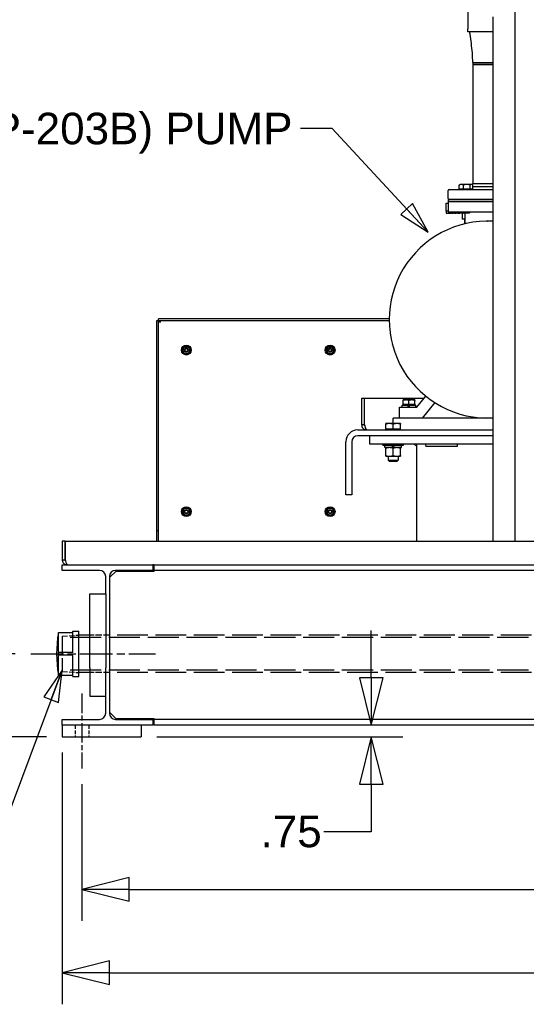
# Paper-space layout 'SHEET_1' of a CAD drawing. Header units: inches. Extents: x 4 to 540, y 12 to 340.
# Tile 99 of 118: x 414 to 446, y 86 to 148. Entities that reach past the tile are written whole.
import ezdxf

# ---------------------------------------------------------------- set-up
doc = ezdxf.new("R2010")
doc.units = ezdxf.units.IN
doc.header["$LTSCALE"] = 16
doc.header["$MEASUREMENT"] = 0
doc.linetypes.add('CHAIN', pattern=[0.7087, 0.4724, -0.0591, 0.1181, -0.0591])
doc.linetypes.add('DASHED', pattern=[0.2067, 0.1654, -0.0413])
doc.layers.get('0').update_dxf_attribs({"lineweight": 25})
doc.layers.get('DEFPOINTS').update_dxf_attribs({"lineweight": 25})
for name, color, linetype, lineweight in [('CENTER', 7, 'CHAIN', 25), ('DIMEN', 7, 'Continuous', 25), ('HIDDEN', 7, 'DASHED', 25)]:
    doc.layers.add(name, color=color, linetype=linetype, lineweight=lineweight)
doc.styles.get("Standard").update_dxf_attribs({"font": 'arial.ttf'})
doc.dimstyles.new('DEFAULT-ANSI', dxfattribs={"dimscale": 16, "dimtxt": 0.125, "dimasz": 0.1875, "dimexe": 0.125, "dimexo": 0.0625, "dimgap": 0.031496, "dimtad": 0, "dimtih": 1, "dimtoh": 1, "dimrnd": 1e-08, "dimzin": 4, "dimdsep": 46, "dimtxsty": 'Standard', "dimblk": 'Filled-1', "dimcen": 0.09, "dimdle": 0.393701, "dimclrd": 256, "dimclre": 256, "dimclrt": 256, "dimadec": 0, "dimazin": 1, "dimtfac": 1.504, "dimtofl": 0, "dimtmove": 0, "dimatfit": 3, "dimldrblk": 'Filled-1', "dimfxl": 1, "dimtolj": 1, "dimtzin": 4, "dimlwd": 25, "dimlwe": 25, "dimarcsym": 0})
doc.dimstyles.new('DEFAULT-ANSI$7', dxfattribs={"dimscale": 16, "dimtxt": 0.125, "dimasz": 0.125, "dimexe": 0.125, "dimexo": 0.0625, "dimgap": 0.031496, "dimtad": 0, "dimtih": 1, "dimtoh": 1, "dimrnd": 1e-08, "dimzin": 4, "dimdsep": 46, "dimtxsty": 'Standard', "dimblk": 'Filled-1', "dimcen": 0.09, "dimdle": 0.393701, "dimclrd": 256, "dimclre": 256, "dimclrt": 256, "dimadec": 0, "dimazin": 1, "dimtfac": 1.504, "dimtofl": 0, "dimtmove": 0, "dimatfit": 3, "dimldrblk": 'Filled-1', "dimfxl": 1, "dimtolj": 1, "dimtzin": 4, "dimlwd": 25, "dimlwe": 25, "dimarcsym": 0})

# ---------------------------------------------------------------- blocks, each defined once
blk = doc.blocks.new('Filled-1')
at = {"color": 0}
for p, q in [((0, 0), (-1, 0.25)), ((-1, 0.25), (-1, -0.25)), ((-1, 0), (0, 0)), ((-1, -0.25), (0, 0))]:
    blk.add_line(p, q, dxfattribs=at)
at = {"color": 0, "flags": 128}
blk.add_lwpolyline([(-1, -0.25), (0, 0), (-1, 0.25), (-1, -0.25)], dxfattribs=at)
at = {"color": 0}
blk.add_solid([(-1, -0.25), (0, 0), (-1, 0.25), (-1, -0.25)], dxfattribs=at)
blk = doc.blocks.new('*D42')
at = {"layer": 'DEFPOINTS', "color": 0, "linetype": 'Continuous'}
for p in [(408.645, 108.24), (414.557, 108.24), (416.557, 102.969)]:
    blk.add_point(p, dxfattribs=at)
at = {"layer": 'DIMEN', "linetype": 'Continuous', "lineweight": 25}
for p, q in [((408.645, 111.24), (408.645, 114.24)), ((413.557, 108.24), (406.645, 108.24)), ((415.557, 102.969), (406.645, 102.969)), ((408.645, 99.969), (408.645, 96.969))]:
    blk.add_line(p, q, dxfattribs=at)
at = {"layer": 'DIMEN', "linetype": 'Continuous', "lineweight": 25, "xscale": 3, "yscale": 3, "zscale": 3}
for p, rotation in [((408.645, 108.24), 270), ((408.645, 102.969), 90)]:
    blk.add_blockref('Filled-1', p, dxfattribs=dict(at, rotation=rotation))
at = {"layer": 'DIMEN', "linetype": 'Continuous', "lineweight": 25, "insert": (406.048, 106.625), "char_height": 2, "attachment_point": 1}
blk.add_mtext('\\A1;5.27', dxfattribs=at)
blk = doc.blocks.new('*D43')
at = {"layer": 'DEFPOINTS', "color": 0, "linetype": 'Continuous'}
for p in [(402.182, 151.891), (442.298, 151.891), (416.557, 102.969)]:
    blk.add_point(p, dxfattribs=at)
at = {"layer": 'DIMEN', "linetype": 'Continuous', "lineweight": 25}
for p, q in [((441.298, 151.891), (400.182, 151.891)), ((402.182, 148.891), (402.182, 128.955)), ((402.182, 105.969), (402.182, 125.905)), ((415.557, 102.969), (400.182, 102.969))]:
    blk.add_line(p, q, dxfattribs=at)
at = {"layer": 'DIMEN', "linetype": 'Continuous', "lineweight": 25, "xscale": 3, "yscale": 3, "zscale": 3}
for p, rotation in [((402.182, 151.891), 90), ((402.182, 102.969), 270)]:
    blk.add_blockref('Filled-1', p, dxfattribs=dict(at, rotation=rotation))
at = {"layer": 'DIMEN', "linetype": 'Continuous', "lineweight": 25, "insert": (398.778, 128.451), "char_height": 2, "attachment_point": 1}
blk.add_mtext('\\A1;48.92', dxfattribs=at)
blk = doc.blocks.new('*D44')
at = {"layer": 'DEFPOINTS', "color": 0, "linetype": 'Continuous'}
for p in [(396.84, 162.604), (460.102, 162.604), (416.557, 102.969)]:
    blk.add_point(p, dxfattribs=at)
at = {"layer": 'DIMEN', "linetype": 'Continuous', "lineweight": 25}
for p, q in [((459.102, 162.604), (394.84, 162.604)), ((396.84, 159.604), (396.84, 134.561)), ((396.84, 105.969), (396.84, 131.511)), ((415.557, 102.969), (394.84, 102.969))]:
    blk.add_line(p, q, dxfattribs=at)
at = {"layer": 'DIMEN', "linetype": 'Continuous', "lineweight": 25, "xscale": 3, "yscale": 3, "zscale": 3}
for p, rotation in [((396.84, 162.604), 90), ((396.84, 102.969), 270)]:
    blk.add_blockref('Filled-1', p, dxfattribs=dict(at, rotation=rotation))
at = {"layer": 'DIMEN', "linetype": 'Continuous', "lineweight": 25, "insert": (393.47, 134.057), "char_height": 2, "attachment_point": 1}
blk.add_mtext('\\A1;59.64', dxfattribs=at)
blk = doc.blocks.new('*D45')
at = {"layer": 'DEFPOINTS', "color": 0, "linetype": 'Continuous'}
for p in [(430.901, 103.719), (436.165, 103.719), (421.557, 102.969)]:
    blk.add_point(p, dxfattribs=at)
at = {"layer": 'DIMEN', "linetype": 'Continuous', "lineweight": 25}
for p, q in [((436.165, 106.719), (436.165, 109.719)), ((422.557, 102.969), (438.165, 102.969)), ((436.165, 99.969), (436.165, 96.951)), ((436.165, 96.951), (433.165, 96.951))]:
    blk.add_line(p, q, dxfattribs=at)
at = {"layer": 'DIMEN', "linetype": 'Continuous', "lineweight": 25, "xscale": 3, "yscale": 3, "zscale": 3}
for p, rotation in [((436.165, 103.719), 270), ((436.165, 102.969), 90)]:
    blk.add_blockref('Filled-1', p, dxfattribs=dict(at, rotation=rotation))
at = {"layer": 'DIMEN', "linetype": 'Continuous', "lineweight": 25, "insert": (429.142, 97.968), "char_height": 2, "attachment_point": 1}
blk.add_mtext('\\A1;.75', dxfattribs=at)
blk = doc.blocks.new('*D46')
at = {"layer": 'DEFPOINTS', "color": 0, "linetype": 'Continuous'}
for p in [(417.807, 100.969), (508.307, 100.969), (508.307, 93.289)]:
    blk.add_point(p, dxfattribs=at)
at = {"layer": 'DIMEN', "linetype": 'Continuous', "lineweight": 25}
for p, q in [((417.807, 99.969), (417.807, 91.289)), ((508.307, 99.969), (508.307, 91.289)), ((420.807, 93.289), (459.182, 93.289)), ((505.307, 93.289), (466.932, 93.289))]:
    blk.add_line(p, q, dxfattribs=at)
at = {"layer": 'DIMEN', "linetype": 'Continuous', "lineweight": 25, "xscale": 3, "yscale": 3, "zscale": 3, "rotation": 180}
blk.add_blockref('Filled-1', (417.807, 93.289), dxfattribs=at)
at = {"layer": 'DIMEN', "linetype": 'Continuous', "lineweight": 25, "xscale": 3, "yscale": 3, "zscale": 3}
blk.add_blockref('Filled-1', (508.307, 93.289), dxfattribs=at)
at = {"layer": 'DIMEN', "linetype": 'Continuous', "lineweight": 25, "insert": (459.686, 94.31), "char_height": 2, "attachment_point": 1}
blk.add_mtext('\\A1;90.50', dxfattribs=at)
blk = doc.blocks.new('*D47')
at = {"layer": 'DEFPOINTS', "color": 0, "linetype": 'Continuous'}
for p in [(416.557, 102.969), (509.557, 102.969), (509.557, 87.999)]:
    blk.add_point(p, dxfattribs=at)
at = {"layer": 'DIMEN', "linetype": 'Continuous', "lineweight": 25}
for p, q in [((416.557, 101.969), (416.557, 85.999)), ((509.557, 101.969), (509.557, 85.999)), ((419.557, 87.999), (459.182, 87.999)), ((506.557, 87.999), (466.932, 87.999))]:
    blk.add_line(p, q, dxfattribs=at)
at = {"layer": 'DIMEN', "linetype": 'Continuous', "lineweight": 25, "xscale": 3, "yscale": 3, "zscale": 3, "rotation": 180}
blk.add_blockref('Filled-1', (416.557, 87.999), dxfattribs=at)
at = {"layer": 'DIMEN', "linetype": 'Continuous', "lineweight": 25, "xscale": 3, "yscale": 3, "zscale": 3}
blk.add_blockref('Filled-1', (509.557, 87.999), dxfattribs=at)
at = {"layer": 'DIMEN', "linetype": 'Continuous', "lineweight": 25, "insert": (459.686, 89.021), "char_height": 2, "attachment_point": 1}
blk.add_mtext('\\A1;93.00', dxfattribs=at)

psp = doc.layouts.new('SHEET_1')

# ---------------------------------------------------------------- linework, layer by layer
for p, q in [((442.302, 150.204), (442.302, 147.894)), ((445.302, 115.389), (445.302, 149.766)), ((443.887, 148.672), (443.887, 115.389)), ((442.302, 147.704), (442.302, 147.894)), ((443.887, 147.704), (442.302, 147.704)), ((442.607, 145.766), (443.887, 145.766)), ((442.607, 145.766), (443.887, 145.766)), ((442.607, 145.766), (442.607, 145.641)), ((442.607, 145.641), (443.887, 145.641)), ((442.607, 145.641), (442.607, 138.076)), ((443.557, 145.641), (442.607, 145.641)), ((443.887, 145.641), (443.557, 145.641)), ((441.057, 137.139), (441.057, 137.639)), ((441.119, 137.701), (443.887, 137.701)), ((441.757, 137.733), (441.757, 137.991)), ((441.889, 137.733), (441.757, 137.733)), ((441.812, 138.024), (441.781, 138.006)), ((441.889, 138.024), (441.812, 138.024)), ((441.812, 137.733), (441.812, 137.701)), ((442.236, 138.024), (441.889, 138.024)), ((442.021, 137.733), (441.889, 137.733)), ((442.021, 137.733), (442.021, 137.991)), ((442.236, 137.733), (442.021, 137.733)), ((442.533, 138.024), (442.236, 138.024)), ((442.45, 137.733), (442.236, 137.733)), ((442.45, 137.733), (442.45, 137.991)), ((442.533, 137.733), (442.45, 137.733)), ((442.562, 138.024), (442.533, 138.024)), ((442.616, 137.733), (442.533, 137.733)), ((442.607, 138.076), (442.555, 138.024)), ((442.562, 138.024), (442.592, 138.006)), ((442.562, 137.733), (442.562, 137.701)), ((442.607, 138.076), (443.557, 138.076)), ((442.616, 137.733), (442.616, 137.991)), ((442.616, 137.889), (443.887, 137.889)), ((443.557, 138.076), (443.887, 138.076)), ((443.887, 137.076), (441.057, 137.076)), ((441.057, 137.076), (441.057, 136.951)), ((441.057, 136.951), (443.887, 136.951)), ((441.057, 136.951), (441.057, 136.264)), ((443.887, 136.951), (441.057, 136.951)), ((440.932, 136.831), (441.057, 136.831)), ((440.932, 136.461), (440.932, 136.831)), ((440.932, 136.331), (440.932, 136.461)), ((441.057, 136.331), (440.932, 136.331)), ((440.932, 136.331), (440.932, 136.201)), ((443.887, 136.264), (441.057, 136.264)), ((441.179, 136.264), (441.179, 136.201)), ((441.198, 136.264), (441.198, 136.201)), ((441.232, 136.264), (441.232, 136.201)), ((441.288, 136.264), (441.288, 136.201)), ((441.356, 136.264), (441.356, 136.201)), ((441.447, 136.264), (441.447, 136.201)), ((441.547, 136.264), (441.547, 136.201)), ((441.671, 136.264), (441.671, 136.201)), ((441.799, 136.264), (441.799, 136.201)), ((441.999, 136.201), (441.937, 136.264)), ((441.952, 136.248), (441.952, 136.201)), ((442.374, 136.201), (442.437, 136.264)), ((440.932, 136.201), (441.12, 136.201)), ((441.12, 136.201), (441.179, 136.201)), ((441.198, 136.201), (441.179, 136.201)), ((441.198, 136.201), (441.232, 136.201)), ((441.288, 136.201), (441.232, 136.201)), ((441.288, 136.201), (441.356, 136.201)), ((441.447, 136.201), (441.356, 136.201)), ((441.447, 136.201), (441.547, 136.201)), ((441.671, 136.201), (441.547, 136.201)), ((441.671, 136.201), (441.799, 136.201)), ((441.952, 136.201), (441.799, 136.201)), ((441.932, 136.201), (441.932, 135.826)), ((442.117, 135.826), (441.932, 135.826)), ((441.952, 136.201), (441.999, 136.201)), ((442.374, 136.201), (441.999, 136.201)), ((442.117, 135.816), (442.083, 135.796)), ((442.083, 135.796), (442.083, 135.556)), ((442.117, 136.201), (442.117, 135.533)), ((443.552, 135.701), (443.562, 135.701)), ((441.934, 135.487), (441.944, 135.489)), ((442.117, 135.536), (442.083, 135.556)), ((440.427, 134.861), (440.436, 134.866)), ((439.134, 133.867), (439.141, 133.874)), ((438.141, 132.572), (438.146, 132.58)), ((437.518, 131.064), (437.521, 131.073)), ((422.557, 116.076), (422.557, 129.388)), ((422.557, 129.388), (422.661, 129.388)), ((422.661, 116.076), (422.661, 129.388)), ((437.307, 129.493), (422.662, 129.493)), ((422.662, 129.389), (422.662, 129.493)), ((422.662, 129.389), (437.307, 129.389)), ((437.307, 129.446), (437.307, 129.456)), ((437.521, 127.829), (437.518, 127.838)), ((438.146, 126.322), (438.141, 126.33)), ((439.141, 125.028), (439.134, 125.035)), ((435.744, 124.451), (435.557, 124.451)), ((435.557, 124.451), (435.557, 122.764)), ((435.744, 122.764), (435.744, 124.451)), ((435.745, 122.764), (435.745, 124.451)), ((439.508, 124.451), (435.745, 124.451)), ((438.369, 124.349), (438.182, 124.349)), ((438.744, 124.349), (438.369, 124.349)), ((438.932, 124.349), (438.744, 124.349)), ((439.063, 123.901), (439.624, 124.594)), ((437.957, 123.901), (439.063, 123.901)), ((437.957, 123.201), (437.957, 123.901)), ((438.122, 123.915), (438.122, 124.012)), ((438.136, 124.026), (438.514, 124.026)), ((438.182, 124.058), (438.182, 124.316)), ((438.369, 124.058), (438.182, 124.058)), ((438.182, 124.058), (438.182, 124.026)), ((438.557, 124.058), (438.369, 124.058)), ((438.599, 124.026), (438.514, 124.026)), ((438.514, 123.915), (438.514, 124.012)), ((438.557, 124.058), (438.557, 124.316)), ((438.744, 124.058), (438.557, 124.058)), ((438.599, 124.026), (438.977, 124.026)), ((438.599, 123.915), (438.599, 124.012)), ((438.932, 124.058), (438.744, 124.058)), ((438.932, 124.058), (438.932, 124.316)), ((438.932, 124.058), (438.932, 124.026)), ((438.991, 123.915), (438.991, 124.012)), ((440.192, 124.184), (439.397, 123.201)), ((440.436, 124.036), (440.427, 124.041)), ((443.887, 123.201), (437.557, 123.201)), ((437.557, 122.854), (437.557, 123.201)), ((441.944, 123.413), (441.934, 123.415)), ((435.744, 122.764), (435.557, 122.764)), ((437.322, 122.854), (437.088, 122.854)), ((437.088, 122.491), (437.088, 122.812)), ((437.322, 122.491), (437.088, 122.491)), ((437.088, 122.491), (437.088, 122.451)), ((437.791, 122.854), (437.322, 122.854)), ((437.557, 122.491), (437.322, 122.491)), ((437.557, 122.491), (437.557, 122.812)), ((437.791, 122.491), (437.557, 122.491)), ((438.026, 122.854), (437.791, 122.854)), ((438.026, 122.491), (437.791, 122.491)), ((438.026, 122.491), (438.026, 122.812)), ((438.026, 122.491), (438.026, 122.451)), ((435.307, 122.451), (443.887, 122.451)), ((443.887, 122.076), (435.307, 122.076)), ((443.887, 122.076), (436.057, 122.076)), ((436.057, 122.076), (436.057, 121.576)), ((434.557, 118.326), (434.557, 121.701)), ((434.932, 121.701), (434.932, 118.326)), ((436.057, 121.576), (443.887, 121.576)), ((436.901, 121.481), (436.901, 121.576)), ((436.901, 121.481), (438.213, 121.481)), ((437.021, 121.342), (437.021, 121.464)), ((437.506, 121.325), (437.038, 121.325)), ((437.088, 120.82), (437.088, 121.283)), ((437.506, 121.342), (437.506, 121.464)), ((437.607, 121.325), (437.506, 121.325)), ((437.557, 120.82), (437.557, 121.283)), ((437.607, 121.342), (437.607, 121.464)), ((438.076, 121.325), (437.607, 121.325)), ((438.025, 120.82), (438.025, 121.283)), ((438.093, 121.342), (438.093, 121.464)), ((438.213, 121.481), (438.213, 121.576)), ((438.869, 121.576), (439.057, 121.389)), ((439.057, 115.389), (439.057, 121.576)), ((437.088, 120.778), (437.322, 120.778)), ((437.244, 120.778), (437.244, 120.529)), ((437.322, 120.778), (437.791, 120.778)), ((437.791, 120.778), (438.025, 120.778)), ((437.869, 120.778), (437.869, 120.529)), ((437.244, 120.529), (437.869, 120.529)), ((437.322, 120.451), (437.244, 120.529)), ((437.791, 120.451), (437.322, 120.451)), ((437.791, 120.451), (437.869, 120.529)), ((434.932, 118.326), (434.557, 118.326)), ((422.557, 115.389), (422.557, 116.076)), ((422.557, 116.076), (422.661, 116.076)), ((422.661, 115.389), (422.661, 116.076)), ((416.557, 115.389), (416.557, 114.201)), ((416.744, 115.389), (416.557, 115.389)), ((416.744, 114.201), (416.744, 115.389)), ((416.745, 115.389), (416.745, 114.201)), ((416.745, 115.389), (509.368, 115.389)), ((416.557, 114.201), (416.744, 114.201)), ((416.557, 113.889), (422.307, 113.889)), ((416.557, 113.529), (416.557, 113.889)), ((422.307, 113.889), (422.307, 113.529)), ((422.369, 113.889), (422.307, 113.889)), ((422.369, 113.889), (422.369, 113.529)), ((422.369, 113.889), (503.744, 113.889)), ((418.922, 113.529), (416.557, 113.529)), ((419.312, 112.054), (419.312, 113.139)), ((419.552, 113.139), (419.552, 104.469)), ((419.619, 113.139), (419.557, 113.076)), ((419.947, 113.466), (419.619, 113.139)), ((422.307, 113.529), (419.942, 113.529)), ((422.369, 113.466), (419.947, 113.466)), ((422.369, 113.529), (422.369, 113.466)), ((503.744, 113.529), (422.369, 113.529)), ((419.557, 113.076), (419.557, 104.531)), ((418.312, 112.054), (419.312, 112.054)), ((418.312, 107.359), (418.312, 112.054)), ((419.312, 112.054), (419.312, 107.359)), ((416.307, 108.318), (416.307, 109.598)), ((416.307, 109.598), (417.221, 109.598)), ((417.221, 108.318), (417.221, 109.677)), ((417.221, 109.677), (417.615, 109.677)), ((417.615, 106.803), (417.615, 109.677)), ((418.312, 109.427), (417.615, 109.427)), ((419.557, 109.427), (419.552, 109.427)), ((416.32, 108.318), (416.307, 108.318)), ((416.307, 108.161), (416.32, 108.161)), ((416.307, 106.881), (416.307, 108.161)), ((417.221, 108.318), (416.32, 108.318)), ((416.32, 108.161), (416.32, 108.318)), ((417.221, 108.161), (416.32, 108.161)), ((417.221, 106.803), (417.221, 108.161)), ((416.307, 106.881), (417.221, 106.881)), ((418.312, 107.052), (417.615, 107.052)), ((418.312, 107.359), (418.312, 105.554)), ((419.312, 105.554), (419.312, 107.359)), ((419.557, 107.052), (419.552, 107.052)), ((417.221, 106.803), (417.615, 106.803)), ((418.312, 105.554), (419.312, 105.554)), ((419.312, 104.469), (419.312, 105.554)), ((419.557, 104.531), (419.619, 104.469)), ((419.619, 104.469), (419.947, 104.141)), ((416.557, 104.079), (418.922, 104.079)), ((416.557, 103.719), (416.557, 104.079)), ((419.942, 104.079), (422.307, 104.079)), ((419.947, 104.141), (422.369, 104.141)), ((422.307, 104.079), (422.307, 103.719)), ((422.369, 104.141), (422.369, 104.079)), ((422.369, 104.079), (422.369, 103.719)), ((503.744, 104.079), (422.369, 104.079)), ((422.307, 103.719), (416.557, 103.719)), ((416.557, 103.719), (416.557, 102.969)), ((421.557, 103.719), (421.557, 102.969)), ((503.744, 103.719), (422.369, 103.719)), ((416.557, 102.969), (421.557, 102.969))]:
    psp.add_line(p, q)
for centre, radius in [((424.432, 127.514), 0.312), ((424.432, 127.514), 0.125), ((424.432, 127.514), 0.0938), ((433.557, 127.514), 0.312), ((433.557, 127.514), 0.125), ((433.557, 127.514), 0.0938), ((424.432, 117.264), 0.312), ((433.557, 117.264), 0.312), ((424.432, 117.264), 0.125), ((424.432, 117.264), 0.0938), ((433.557, 117.264), 0.125), ((433.557, 117.264), 0.0938)]:
    psp.add_circle(centre, radius)
for centre, radius, start, end in [((441.119, 137.639), 0.0625, 90, 180), ((441.119, 137.139), 0.0625, 180, 270), ((443.557, 129.451), 6.25, 86.96616, 273.03384), ((443.552, 135.581), 0.12, 90, 90.38401), ((443.562, 135.581), 0.12, 89.61599, 90), ((441.965, 135.371), 0.12, 105, 105.38401), ((441.975, 135.373), 0.12, 104.61599, 105), ((440.487, 134.757), 0.12, 120, 120.38401), ((440.496, 134.762), 0.12, 119.61599, 120), ((439.219, 133.782), 0.12, 135, 135.38401), ((439.226, 133.789), 0.12, 134.61599, 135), ((438.245, 132.512), 0.12, 150, 150.38401), ((438.25, 132.52), 0.12, 149.61599, 150), ((437.634, 131.033), 0.12, 165, 165.38401), ((437.637, 131.042), 0.12, 164.61599, 165), ((437.427, 129.456), 0.12, 179.61599, 180), ((437.427, 129.446), 0.12, 180, 180.38401), ((424.432, 127.514), 0.243, 123.94297, 176.05703), ((424.432, 127.514), 0.243, 183.94297, 236.05703), ((424.432, 127.514), 0.219, 150, 210), ((424.432, 127.514), 0.219, 90, 150), ((424.432, 127.514), 0.244, 63.94297, 116.05703), ((424.432, 127.514), 0.219, 30, 90), ((424.432, 127.514), 0.244, 6.42541, 56.05703), ((424.432, 127.514), 0.243, 303.94297, 353.57459), ((424.432, 127.514), 0.219, 330, 30), ((433.557, 127.514), 0.243, 123.94297, 176.05703), ((433.557, 127.514), 0.244, 183.94297, 236.05703), ((433.557, 127.514), 0.219, 150, 210), ((433.557, 127.514), 0.219, 90, 150), ((433.557, 127.514), 0.243, 63.94297, 116.05703), ((433.557, 127.514), 0.219, 30, 90), ((433.557, 127.514), 0.244, 6.42541, 56.05703), ((433.557, 127.514), 0.243, 303.94297, 353.57459), ((433.557, 127.514), 0.219, 330, 30), ((437.634, 127.869), 0.12, 194.61599, 195), ((437.637, 127.86), 0.12, 195, 195.38401), ((424.432, 127.514), 0.219, 210, 270), ((424.432, 127.514), 0.244, 243.94297, 296.05703), ((424.432, 127.514), 0.219, 270, 330), ((433.557, 127.514), 0.219, 210, 270), ((433.557, 127.514), 0.244, 243.94297, 296.05703), ((433.557, 127.514), 0.219, 270, 330), ((438.245, 126.39), 0.12, 209.61599, 210), ((438.25, 126.382), 0.12, 210, 210.38401), ((439.219, 125.12), 0.12, 224.61599, 225), ((439.226, 125.113), 0.12, 225, 225.38401), ((438.136, 124.012), 0.0143, 90, 180), ((438.136, 123.915), 0.0143, 180, 270), ((438.977, 124.012), 0.0143, 0, 90), ((438.977, 123.915), 0.0143, 270, 0), ((440.487, 124.145), 0.12, 239.61599, 240), ((440.496, 124.14), 0.12, 240, 240.38401), ((441.965, 123.531), 0.12, 254.61599, 255), ((441.975, 123.529), 0.12, 255, 255.38401), ((443.552, 123.321), 0.12, 269.61599, 270), ((443.562, 123.321), 0.12, 270, 270.38401), ((435.307, 121.701), 0.75, 90, 180), ((435.307, 121.701), 0.375, 90, 180), ((437.038, 121.464), 0.0169, 90, 180), ((437.038, 121.342), 0.0169, 180, 270), ((438.076, 121.464), 0.0169, 0, 90), ((438.076, 121.342), 0.0169, 270, 0), ((424.432, 117.264), 0.219, 90, 150), ((424.432, 117.264), 0.244, 63.94297, 116.05703), ((424.432, 117.264), 0.219, 30, 90), ((433.557, 117.264), 0.219, 90, 150), ((433.557, 117.264), 0.243, 63.94297, 116.05703), ((433.557, 117.264), 0.219, 30, 90), ((424.432, 117.264), 0.243, 123.94297, 176.05703), ((424.432, 117.264), 0.243, 183.94297, 236.05703), ((424.432, 117.264), 0.219, 150, 210), ((424.432, 117.264), 0.219, 210, 270), ((424.432, 117.264), 0.244, 243.94297, 296.05703), ((424.432, 117.264), 0.219, 270, 330), ((424.432, 117.264), 0.244, 6.42541, 56.05703), ((424.432, 117.264), 0.243, 303.94297, 353.57459), ((424.432, 117.264), 0.219, 330, 30), ((433.557, 117.264), 0.243, 123.94297, 176.05703), ((433.557, 117.264), 0.244, 183.94297, 236.05703), ((433.557, 117.264), 0.219, 150, 210), ((433.557, 117.264), 0.219, 210, 270), ((433.557, 117.264), 0.244, 243.94297, 296.05703), ((433.557, 117.264), 0.219, 270, 330), ((433.557, 117.264), 0.244, 6.42541, 56.05703), ((433.557, 117.264), 0.243, 303.94297, 353.57459), ((433.557, 117.264), 0.219, 330, 30), ((418.922, 113.139), 0.39, 0, 90), ((419.942, 113.139), 0.39, 90, 180), ((424.662, 108.24), 8.465, 170.76611, 189.23389), ((418.922, 104.469), 0.39, 270, 0), ((419.942, 104.469), 0.39, 180, 270)]:
    psp.add_arc(centre, radius, start, end)
for points, knots in [([(442.607, 145.766), (442.606, 145.967), (442.602, 146.168), (442.57, 146.568), (442.546, 146.767), (442.493, 147.166), (442.465, 147.365), (442.434, 147.611), (442.428, 147.657), (442.423, 147.704)], [0, 0, 0, 0, 1.529983, 1.529983, 3.059965, 3.059965, 4.589948, 4.589948, 4.944641, 4.944641, 4.944641, 4.944641]), ([(422.786, 129.264), (422.744, 129.29), (422.703, 129.317), (422.68, 129.344), (422.668, 129.358), (422.661, 129.373), (422.661, 129.388)], [0, 0, 0, 0, 0.644181, 0.644181, 0.644181, 1, 1, 1, 1]), ([(422.786, 129.264), (422.76, 129.306), (422.733, 129.347), (422.706, 129.37), (422.691, 129.382), (422.677, 129.389), (422.662, 129.389)], [0, 0, 0, 0, 0.644181, 0.644181, 0.644181, 1, 1, 1, 1]), ([(424.668, 127.541), (424.669, 127.541), (424.67, 127.541), (424.672, 127.541), (424.672, 127.541), (424.673, 127.541), (424.674, 127.541), (424.674, 127.541)], [0.11289585, 0.11289585, 0.11289585, 0.11289585, 0.12006401, 0.12006401, 0.12861601, 0.12861601, 0.13714048, 0.13714048, 0.13714048, 0.13714048]), ([(424.674, 127.486), (424.674, 127.486), (424.673, 127.486), (424.672, 127.486), (424.672, 127.486), (424.67, 127.486), (424.669, 127.486), (424.668, 127.486)], [0.13714048, 0.13714048, 0.13714048, 0.13714048, 0.14566496, 0.14566496, 0.15421696, 0.15421696, 0.16138512, 0.16138512, 0.16138512, 0.16138512]), ([(433.793, 127.541), (433.794, 127.541), (433.795, 127.541), (433.797, 127.541), (433.797, 127.541), (433.798, 127.541), (433.799, 127.541), (433.799, 127.541)], [0.11289585, 0.11289585, 0.11289585, 0.11289585, 0.12006401, 0.12006401, 0.12861601, 0.12861601, 0.13714048, 0.13714048, 0.13714048, 0.13714048]), ([(433.799, 127.486), (433.799, 127.486), (433.798, 127.486), (433.797, 127.486), (433.797, 127.486), (433.795, 127.486), (433.794, 127.486), (433.793, 127.486)], [0.13714048, 0.13714048, 0.13714048, 0.13714048, 0.14566496, 0.14566496, 0.15421696, 0.15421696, 0.16138512, 0.16138512, 0.16138512, 0.16138512]), ([(438.514, 124.012), (438.514, 124.014), (438.514, 124.016), (438.514, 124.019), (438.514, 124.021), (438.514, 124.023), (438.514, 124.024), (438.514, 124.026), (438.514, 124.026), (438.514, 124.026)], [0.21497365, 0.21497365, 0.21497365, 0.21497365, 0.22835326, 0.22835326, 0.2417662, 0.2417662, 0.255221, 0.255221, 0.26871299, 0.26871299, 0.26871299, 0.26871299]), ([(438.514, 123.901), (438.514, 123.901), (438.514, 123.901), (438.514, 123.903), (438.514, 123.904), (438.514, 123.906), (438.514, 123.908), (438.514, 123.911), (438.514, 123.914), (438.514, 123.915)], [0.1612343, 0.1612343, 0.1612343, 0.1612343, 0.17472629, 0.17472629, 0.18818109, 0.18818109, 0.20159403, 0.20159403, 0.21497365, 0.21497365, 0.21497365, 0.21497365]), ([(438.599, 124.026), (438.599, 124.026), (438.599, 124.026), (438.599, 124.024), (438.599, 124.023), (438.599, 124.021), (438.599, 124.019), (438.599, 124.016), (438.599, 124.014), (438.599, 124.012)], [0.1612343, 0.1612343, 0.1612343, 0.1612343, 0.17472629, 0.17472629, 0.18818109, 0.18818109, 0.20159403, 0.20159403, 0.21497365, 0.21497365, 0.21497365, 0.21497365]), ([(438.599, 123.915), (438.599, 123.914), (438.599, 123.911), (438.599, 123.908), (438.599, 123.906), (438.599, 123.904), (438.599, 123.903), (438.599, 123.901), (438.599, 123.901), (438.599, 123.901)], [0.21497365, 0.21497365, 0.21497365, 0.21497365, 0.22835326, 0.22835326, 0.2417662, 0.2417662, 0.255221, 0.255221, 0.26871299, 0.26871299, 0.26871299, 0.26871299]), ([(435.563, 122.701), (435.575, 122.64), (435.607, 122.582), (435.652, 122.538), (435.71, 122.483), (435.789, 122.451), (435.869, 122.451)], [-0.8725123, -0.8725123, -0.8725123, -0.8725123, -0.4877015, -0.4877015, -0.4877015, 0, 0, 0, 0]), ([(435.761, 122.701), (435.777, 122.64), (435.793, 122.582), (435.808, 122.538), (435.829, 122.483), (435.849, 122.451), (435.869, 122.451)], [-0.8725123, -0.8725123, -0.8725123, -0.8725123, -0.4877015, -0.4877015, -0.4877015, 0, 0, 0, 0]), ([(437.506, 121.464), (437.506, 121.466), (437.506, 121.469), (437.506, 121.473), (437.506, 121.475), (437.506, 121.478), (437.506, 121.479), (437.506, 121.481), (437.506, 121.481), (437.506, 121.481)], [0.25515149, 0.25515149, 0.25515149, 0.25515149, 0.27103679, 0.27103679, 0.28695871, 0.28695871, 0.30292655, 0.30292655, 0.31893509, 0.31893509, 0.31893509, 0.31893509]), ([(437.506, 121.325), (437.506, 121.325), (437.506, 121.326), (437.506, 121.327), (437.506, 121.329), (437.506, 121.331), (437.506, 121.334), (437.506, 121.337), (437.506, 121.34), (437.506, 121.342)], [0.1913679, 0.1913679, 0.1913679, 0.1913679, 0.20737644, 0.20737644, 0.22334428, 0.22334428, 0.2392662, 0.2392662, 0.25515149, 0.25515149, 0.25515149, 0.25515149]), ([(437.607, 121.481), (437.607, 121.481), (437.607, 121.481), (437.607, 121.479), (437.607, 121.478), (437.607, 121.475), (437.607, 121.473), (437.607, 121.469), (437.607, 121.466), (437.607, 121.464)], [0.1913679, 0.1913679, 0.1913679, 0.1913679, 0.20737644, 0.20737644, 0.22334428, 0.22334428, 0.2392662, 0.2392662, 0.25515149, 0.25515149, 0.25515149, 0.25515149]), ([(437.607, 121.342), (437.607, 121.34), (437.607, 121.337), (437.607, 121.334), (437.607, 121.331), (437.607, 121.329), (437.607, 121.327), (437.607, 121.326), (437.607, 121.325), (437.607, 121.325)], [0.25515149, 0.25515149, 0.25515149, 0.25515149, 0.27103679, 0.27103679, 0.28695871, 0.28695871, 0.30292655, 0.30292655, 0.31893509, 0.31893509, 0.31893509, 0.31893509]), ([(439.807, 121.389), (439.795, 121.389), (439.782, 121.389), (439.771, 121.389), (439.759, 121.389), (439.747, 121.389), (439.735, 121.389), (439.723, 121.389), (439.712, 121.389), (439.7, 121.389), (439.688, 121.389), (439.676, 121.389), (439.665, 121.389), (439.653, 121.389), (439.641, 121.389), (439.63, 121.389)], [0.90282827, 0.90282827, 0.90282827, 0.90282827, 0.92056757, 0.92056757, 0.92056757, 0.94042567, 0.94042567, 0.94042567, 0.96028378, 0.96028378, 0.96028378, 0.98014189, 0.98014189, 0.98014189, 1, 1, 1, 1]), ([(441.628, 121.389), (441.325, 121.389), (441.02, 121.389), (440.717, 121.389), (440.415, 121.389), (440.113, 121.389), (439.811, 121.389), (439.81, 121.389), (439.808, 121.389), (439.807, 121.389)], [0, 0, 0, 0, 0.4503574, 0.4503574, 0.4503574, 0.9005174, 0.9005174, 0.9005174, 0.9028283, 0.9028283, 0.9028283, 0.9028283]), ([(424.668, 117.291), (424.669, 117.291), (424.67, 117.291), (424.672, 117.291), (424.672, 117.291), (424.673, 117.291), (424.674, 117.291), (424.674, 117.291)], [0.11289585, 0.11289585, 0.11289585, 0.11289585, 0.12006401, 0.12006401, 0.12861601, 0.12861601, 0.13714048, 0.13714048, 0.13714048, 0.13714048]), ([(424.674, 117.236), (424.674, 117.236), (424.673, 117.236), (424.672, 117.236), (424.672, 117.236), (424.67, 117.236), (424.669, 117.236), (424.668, 117.236)], [0.13714048, 0.13714048, 0.13714048, 0.13714048, 0.14566496, 0.14566496, 0.15421696, 0.15421696, 0.16138512, 0.16138512, 0.16138512, 0.16138512]), ([(433.793, 117.291), (433.794, 117.291), (433.795, 117.291), (433.797, 117.291), (433.797, 117.291), (433.798, 117.291), (433.799, 117.291), (433.799, 117.291)], [0.11289585, 0.11289585, 0.11289585, 0.11289585, 0.12006401, 0.12006401, 0.12861601, 0.12861601, 0.13714048, 0.13714048, 0.13714048, 0.13714048]), ([(433.799, 117.236), (433.799, 117.236), (433.798, 117.236), (433.797, 117.236), (433.797, 117.236), (433.795, 117.236), (433.794, 117.236), (433.793, 117.236)], [0.13714048, 0.13714048, 0.13714048, 0.13714048, 0.14566496, 0.14566496, 0.15421696, 0.15421696, 0.16138512, 0.16138512, 0.16138512, 0.16138512]), ([(416.563, 114.139), (416.575, 114.077), (416.607, 114.019), (416.652, 113.976), (416.71, 113.921), (416.789, 113.889), (416.869, 113.889)], [-0.8725123, -0.8725123, -0.8725123, -0.8725123, -0.4877015, -0.4877015, -0.4877015, 0, 0, 0, 0]), ([(416.761, 114.139), (416.777, 114.077), (416.793, 114.019), (416.808, 113.976), (416.829, 113.921), (416.849, 113.889), (416.869, 113.889)], [-0.8725123, -0.8725123, -0.8725123, -0.8725123, -0.4877015, -0.4877015, -0.4877015, 0, 0, 0, 0])]:
    psp.add_open_spline(points, degree=3, knots=knots)
for points, weights in [([(441.889, 138.024), (441.828, 138.024), (441.757, 137.991)], [1, 1.0379548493, 1]), ([(441.757, 137.991), (441.769, 138), (441.781, 138.006)], [1, 1.01006961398, 1.01479618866]), ([(442.021, 137.991), (441.95, 138.024), (441.889, 138.024)], [1, 1.0379548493, 1]), ([(442.236, 138.024), (442.136, 138.024), (442.021, 137.991)], [1, 1.0379548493, 1]), ([(442.45, 137.991), (442.335, 138.024), (442.236, 138.024)], [1, 1.0379548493, 1]), ([(442.533, 138.024), (442.495, 138.024), (442.45, 137.991)], [1, 1.0379548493, 1]), ([(442.616, 137.991), (442.572, 138.024), (442.533, 138.024)], [1, 1.0379548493, 1]), ([(424.179, 127.514), (424.213, 127.572), (424.242, 127.623)], [1.10906450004, 1.0930923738, 1]), ([(424.242, 127.404), (424.213, 127.455), (424.179, 127.514)], [1, 1.0930923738, 1.10906450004]), ([(424.242, 127.623), (424.271, 127.674), (424.305, 127.732)], [1, 1.0930923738, 1.10906450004]), ([(424.305, 127.732), (424.373, 127.732), (424.432, 127.732)], [1.10906450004, 1.0930923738, 1]), ([(424.432, 127.732), (424.49, 127.732), (424.558, 127.732)], [1, 1.0930923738, 1.10906450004]), ([(424.558, 127.732), (424.592, 127.674), (424.621, 127.623)], [1.10906450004, 1.0930923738, 1]), ([(424.621, 127.623), (424.65, 127.572), (424.684, 127.514)], [1, 1.0930923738, 1.10906450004]), ([(424.684, 127.514), (424.65, 127.455), (424.621, 127.404)], [1.10906450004, 1.0930923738, 1]), ([(433.304, 127.514), (433.338, 127.572), (433.367, 127.623)], [1.10906450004, 1.0930923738, 1]), ([(433.367, 127.404), (433.338, 127.455), (433.304, 127.514)], [1, 1.0930923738, 1.10906450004]), ([(433.367, 127.623), (433.396, 127.674), (433.43, 127.732)], [1, 1.0930923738, 1.10906450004]), ([(433.43, 127.732), (433.498, 127.732), (433.557, 127.732)], [1.10906450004, 1.0930923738, 1]), ([(433.557, 127.732), (433.615, 127.732), (433.683, 127.732)], [1, 1.0930923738, 1.10906450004]), ([(433.683, 127.732), (433.717, 127.674), (433.746, 127.623)], [1.10906450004, 1.0930923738, 1]), ([(433.746, 127.623), (433.775, 127.572), (433.809, 127.514)], [1, 1.0930923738, 1.10906450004]), ([(433.809, 127.514), (433.775, 127.455), (433.746, 127.404)], [1.10906450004, 1.0930923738, 1]), ([(424.305, 127.295), (424.271, 127.353), (424.242, 127.404)], [1.10906450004, 1.0930923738, 1]), ([(424.432, 127.295), (424.373, 127.295), (424.305, 127.295)], [1, 1.0930923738, 1.10906450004]), ([(424.558, 127.295), (424.49, 127.295), (424.432, 127.295)], [1.10906450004, 1.0930923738, 1]), ([(424.621, 127.404), (424.592, 127.353), (424.558, 127.295)], [1, 1.0930923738, 1.10906450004]), ([(433.43, 127.295), (433.396, 127.353), (433.367, 127.404)], [1.10906450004, 1.0930923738, 1]), ([(433.557, 127.295), (433.498, 127.295), (433.43, 127.295)], [1, 1.0930923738, 1.10906450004]), ([(433.683, 127.295), (433.615, 127.295), (433.557, 127.295)], [1.10906450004, 1.0930923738, 1]), ([(433.746, 127.404), (433.717, 127.353), (433.683, 127.295)], [1, 1.0930923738, 1.10906450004]), ([(438.369, 124.349), (438.282, 124.349), (438.182, 124.316)], [1, 1.0379548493, 1]), ([(438.182, 124.316), (438.182, 124.349), (438.182, 124.349)], [1, 1.0379548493, 1]), ([(438.557, 124.316), (438.456, 124.349), (438.369, 124.349)], [1, 1.0379548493, 1]), ([(438.744, 124.349), (438.657, 124.349), (438.557, 124.316)], [1, 1.0379548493, 1]), ([(438.932, 124.316), (438.831, 124.349), (438.744, 124.349)], [1, 1.0379548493, 1]), ([(438.932, 124.349), (438.932, 124.349), (438.932, 124.316)], [1, 1.0379548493, 1]), ([(437.322, 122.854), (437.213, 122.854), (437.088, 122.812)], [1, 1.0379548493, 1]), ([(437.088, 122.812), (437.088, 122.854), (437.088, 122.854)], [1, 1.0379548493, 1]), ([(437.557, 122.812), (437.431, 122.854), (437.322, 122.854)], [1, 1.0379548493, 1]), ([(437.791, 122.854), (437.682, 122.854), (437.557, 122.812)], [1, 1.0379548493, 1]), ([(438.026, 122.812), (437.9, 122.854), (437.791, 122.854)], [1, 1.0379548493, 1]), ([(438.026, 122.854), (438.026, 122.854), (438.026, 122.812)], [1, 1.0379548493, 1]), ([(437.088, 121.283), (437.088, 121.325), (437.088, 121.325)], [1.10906450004, 1.0930923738, 1]), ([(437.322, 121.325), (437.213, 121.325), (437.088, 121.283)], [1, 1.0930923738, 1.10906450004]), ([(437.557, 121.283), (437.431, 121.325), (437.322, 121.325)], [1.10906450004, 1.0930923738, 1]), ([(437.791, 121.325), (437.682, 121.325), (437.557, 121.283)], [1, 1.0930923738, 1.10906450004]), ([(438.025, 121.283), (437.9, 121.325), (437.791, 121.325)], [1.10906450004, 1.0930923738, 1]), ([(438.025, 121.325), (438.025, 121.325), (438.025, 121.283)], [1, 1.0930923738, 1.10906450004]), ([(437.088, 120.778), (437.088, 120.778), (437.088, 120.82)], [1, 1.0930923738, 1.10906450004]), ([(437.088, 120.82), (437.213, 120.778), (437.322, 120.778)], [1.10906450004, 1.0930923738, 1]), ([(437.322, 120.778), (437.431, 120.778), (437.557, 120.82)], [1, 1.0930923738, 1.10906450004]), ([(437.557, 120.82), (437.682, 120.778), (437.791, 120.778)], [1.10906450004, 1.0930923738, 1]), ([(437.791, 120.778), (437.9, 120.778), (438.025, 120.82)], [1, 1.0930923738, 1.10906450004]), ([(438.025, 120.82), (438.025, 120.778), (438.025, 120.778)], [1.10906450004, 1.0930923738, 1]), ([(424.242, 117.373), (424.271, 117.424), (424.305, 117.482)], [1, 1.0930923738, 1.10906450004]), ([(424.305, 117.482), (424.373, 117.482), (424.432, 117.482)], [1.10906450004, 1.0930923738, 1]), ([(424.432, 117.482), (424.49, 117.482), (424.558, 117.482)], [1, 1.0930923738, 1.10906450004]), ([(424.558, 117.482), (424.592, 117.424), (424.621, 117.373)], [1.10906450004, 1.0930923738, 1]), ([(433.367, 117.373), (433.396, 117.424), (433.43, 117.482)], [1, 1.0930923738, 1.10906450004]), ([(433.43, 117.482), (433.498, 117.482), (433.557, 117.482)], [1.10906450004, 1.0930923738, 1]), ([(433.557, 117.482), (433.615, 117.482), (433.683, 117.482)], [1, 1.0930923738, 1.10906450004]), ([(433.683, 117.482), (433.717, 117.424), (433.746, 117.373)], [1.10906450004, 1.0930923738, 1]), ([(424.179, 117.264), (424.213, 117.322), (424.242, 117.373)], [1.10906450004, 1.0930923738, 1]), ([(424.242, 117.154), (424.213, 117.205), (424.179, 117.264)], [1, 1.0930923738, 1.10906450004]), ([(424.305, 117.045), (424.271, 117.103), (424.242, 117.154)], [1.10906450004, 1.0930923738, 1]), ([(424.432, 117.045), (424.373, 117.045), (424.305, 117.045)], [1, 1.0930923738, 1.10906450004]), ([(424.558, 117.045), (424.49, 117.045), (424.432, 117.045)], [1.10906450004, 1.0930923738, 1]), ([(424.621, 117.154), (424.592, 117.103), (424.558, 117.045)], [1, 1.0930923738, 1.10906450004]), ([(424.621, 117.373), (424.65, 117.322), (424.684, 117.264)], [1, 1.0930923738, 1.10906450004]), ([(424.684, 117.264), (424.65, 117.205), (424.621, 117.154)], [1.10906450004, 1.0930923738, 1]), ([(433.304, 117.264), (433.338, 117.322), (433.367, 117.373)], [1.10906450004, 1.0930923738, 1]), ([(433.367, 117.154), (433.338, 117.205), (433.304, 117.264)], [1, 1.0930923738, 1.10906450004]), ([(433.43, 117.045), (433.396, 117.103), (433.367, 117.154)], [1.10906450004, 1.0930923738, 1]), ([(433.557, 117.045), (433.498, 117.045), (433.43, 117.045)], [1, 1.0930923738, 1.10906450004]), ([(433.683, 117.045), (433.615, 117.045), (433.557, 117.045)], [1.10906450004, 1.0930923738, 1]), ([(433.746, 117.154), (433.717, 117.103), (433.683, 117.045)], [1, 1.0930923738, 1.10906450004]), ([(433.746, 117.373), (433.775, 117.322), (433.809, 117.264)], [1, 1.0930923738, 1.10906450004]), ([(433.809, 117.264), (433.775, 117.205), (433.746, 117.154)], [1.10906450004, 1.0930923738, 1])]:
    psp.add_rational_spline(points, weights, degree=2)
for points in [[(442.083, 135.796), (442.094, 135.802), (442.105, 135.808), (442.117, 135.812)], [(442.117, 135.54), (442.105, 135.544), (442.094, 135.55), (442.083, 135.556)], [(435.557, 122.764), (435.557, 122.743), (435.559, 122.722), (435.563, 122.701)], [(435.761, 122.701), (435.75, 122.72), (435.744, 122.742), (435.744, 122.764)], [(435.745, 122.764), (435.75, 122.743), (435.755, 122.722), (435.761, 122.701)], [(439.586, 121.576), (439.6, 121.514), (439.615, 121.451), (439.63, 121.389)], [(441.628, 121.576), (441.628, 121.514), (441.628, 121.451), (441.628, 121.389)], [(416.557, 114.201), (416.557, 114.18), (416.559, 114.159), (416.563, 114.139)], [(416.761, 114.139), (416.75, 114.158), (416.744, 114.179), (416.744, 114.201)], [(416.745, 114.201), (416.75, 114.18), (416.755, 114.159), (416.761, 114.139)]]:
    psp.add_open_spline(points, degree=3)
at = {"layer": 'CENTER', "linetype": 'CHAIN', "ltscale": 0.274825}
psp.add_line((414.557, 108.24), (422.475, 108.24), dxfattribs=at)
at = {"layer": 'CENTER', "linetype": 'CHAIN', "ltscale": 0.164822}
psp.add_line((417.807, 105.719), (417.807, 100.969), dxfattribs=at)
at = {"layer": 'HIDDEN', "ltscale": 0.126118}
for p, q in [((416.557, 109.361), (417.615, 109.427)), ((416.557, 107.118), (417.615, 107.052))]:
    psp.add_line(p, q, dxfattribs=at)
at = {"layer": 'HIDDEN', "ltscale": 0.419274}
psp.add_line((416.557, 109.361), (416.557, 107.118), dxfattribs=at)
at = {"layer": 'HIDDEN', "ltscale": 0.147514}
for p, q in [((419.552, 109.427), (418.312, 109.427)), ((419.552, 107.052), (418.312, 107.052))]:
    psp.add_line(p, q, dxfattribs=at)
at = {"layer": 'HIDDEN', "ltscale": 0.735917}
for p, q in [((460.932, 109.427), (419.557, 109.427)), ((460.932, 107.052), (419.557, 107.052))]:
    psp.add_line(p, q, dxfattribs=at)
at = {"layer": 'HIDDEN', "ltscale": 0.745427}
for p, q in [((460.932, 109.273), (416.557, 109.273)), ((460.932, 107.206), (416.557, 107.206))]:
    psp.add_line(p, q, dxfattribs=at)
at = {"layer": 'HIDDEN', "ltscale": 0.089183}
for p, q in [((417.369, 103.719), (417.369, 102.969)), ((418.244, 103.719), (418.244, 102.969))]:
    psp.add_line(p, q, dxfattribs=at)

# ---------------------------------------------------------------- texts
at = {"layer": 'DIMEN', "insert": (411.143, 142.576), "char_height": 2, "width": 20.02896, "attachment_point": 1}
psp.add_mtext('{(P-203B) PUMP}', dxfattribs=at)

# ---------------------------------------------------------------- dimensions: what is measured, and where the dimension line sits
at = {"layer": 'DIMEN', "linetype": 'Continuous', "lineweight": 25}
for base, p1, p2, angle, override, picture, middle in [((396.840203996, 162.603538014), (416.556617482, 102.968538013), (460.101617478, 162.603538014), 90, {"dimdec": 2, "dimtp": 0, "dimtm": 0, "dimtdec": 2, "dimatfit": 1}, '*D44', (396.840203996, 133.036038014)), ((402.182, 151.891), (416.557, 102.969), (442.298, 151.891), 90, {"dimdec": 2, "dimtp": 0, "dimtm": 0, "dimtdec": 2, "dimatfit": 1}, '*D43', (402.182, 127.43)), ((408.645, 108.24), (416.557, 102.969), (414.557, 108.24), 90, {"dimdec": 2, "dimtp": 0, "dimtm": 0, "dimtdec": 2, "dimatfit": 1}, '*D42', (408.645, 105.604)), ((436.165, 103.719), (421.557, 102.969), (430.901, 103.719), 90, {"dimdec": 2, "dimse2": 1, "dimtp": 0, "dimtm": 0, "dimtdec": 2, "dimatfit": 1}, '*D45', (430.901, 96.951)), ((509.557, 87.999), (416.557, 102.969), (509.557, 102.969), 180, {"dimtih": 0, "dimtoh": 0, "dimdec": 2, "dimtp": 0, "dimtm": 0, "dimtdec": 2, "dimatfit": 1}, '*D47', (463.057, 87.999)), ((508.307, 93.289), (417.807, 100.969), (508.307, 100.969), 180, {"dimtih": 0, "dimtoh": 0, "dimdec": 2, "dimtp": 0, "dimtm": 0, "dimtdec": 2, "dimatfit": 1}, '*D46', (463.057, 93.289))]:
    dim = psp.add_linear_dim(base=base, p1=p1, p2=p2, angle=angle, dimstyle='DEFAULT-ANSI', override=override, dxfattribs=at)
    dim.commit()
    dim.dimension.update_dxf_attribs({"geometry": picture, "text_midpoint": middle, "dimtype": 160})

# ---------------------------------------------------------------- leaders
at = {"layer": 'DIMEN', "linetype": 'Continuous', "lineweight": 25, "annotation_type": 0, "has_hookline": 1, "hookline_direction": 1}
for points, text_width in [([(439.779, 135.002), (433.676, 141.576), (431.676, 141.576)], 19.738), ([(416.557, 107.206), (411.377, 93.388), (409.377, 93.388)], 18.636)]:
    psp.add_leader(points, dimstyle='DEFAULT-ANSI$7', override={"dimtad": 0}, dxfattribs=dict(at, text_width=text_width))

doc.saveas('drawing.dxf')
